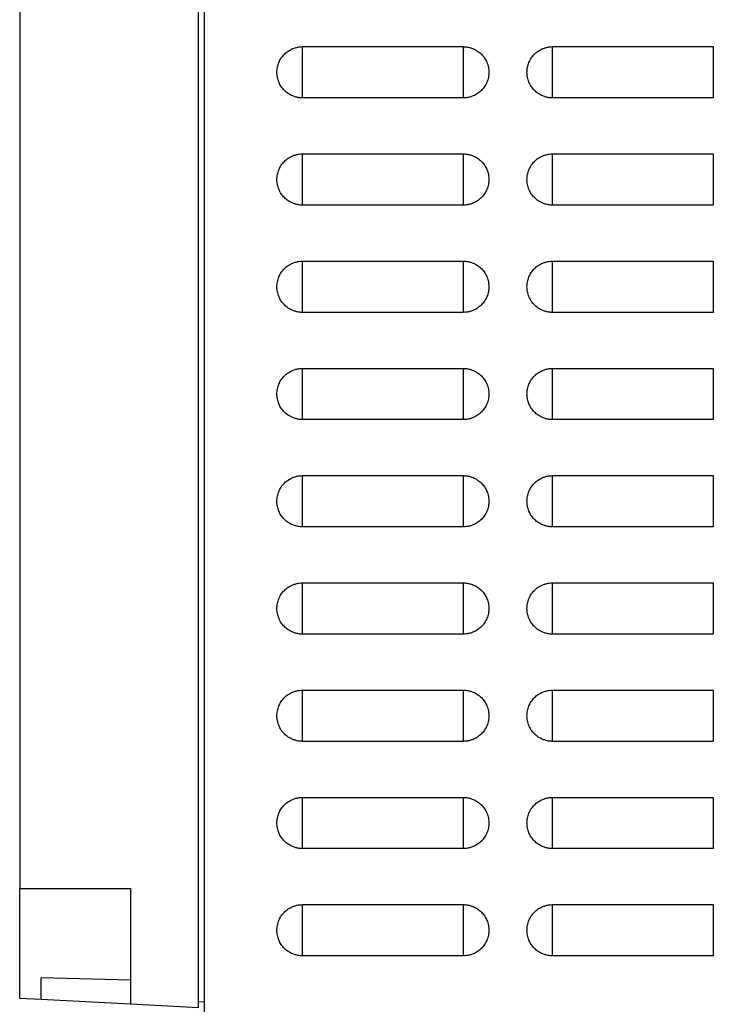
# Model space of a CAD drawing. Header units: millimetres. Extents: x 188.8 to 211.3, y 176 to 224.
# Tile 5 of 10: x 188.8 to 194.6, y 207.6 to 215.8. Entities that reach past the tile are written whole.
import ezdxf

# ---------------------------------------------------------------- set-up
doc = ezdxf.new("R2010")
doc.units = ezdxf.units.MM

msp = doc.modelspace()

# ---------------------------------------------------------------- linework, layer by layer
at = {"color": 7, "linetype": 'Continuous', "lineweight": 25}
for p, q in [((188.7601, 221.3988), (188.7601, 208.5488)), ((190.2601, 207.5488), (190.2601, 221.3988)), ((190.3101, 221.3988), (190.3101, 183.7955)), ((191.1351, 215.6138), (192.4851, 215.6138)), ((193.2351, 215.6138), (194.5851, 215.6138)), ((192.4851, 215.1838), (191.1351, 215.1838)), ((194.5851, 215.1838), (193.2351, 215.1838)), ((191.1351, 214.7138), (192.4851, 214.7138)), ((193.2351, 214.7138), (194.5851, 214.7138)), ((192.4851, 214.2838), (191.1351, 214.2838)), ((194.5851, 214.2838), (193.2351, 214.2838)), ((191.1351, 213.8138), (192.4851, 213.8138)), ((193.2351, 213.8138), (194.5851, 213.8138)), ((192.4851, 213.3838), (191.1351, 213.3838)), ((194.5851, 213.3838), (193.2351, 213.3838)), ((191.1351, 212.9138), (192.4851, 212.9138)), ((193.2351, 212.9138), (194.5851, 212.9138)), ((192.4851, 212.4838), (191.1351, 212.4838)), ((194.5851, 212.4838), (193.2351, 212.4838)), ((191.1351, 212.0138), (192.4851, 212.0138)), ((193.2351, 212.0138), (194.5851, 212.0138)), ((192.4851, 211.5838), (191.1351, 211.5838)), ((194.5851, 211.5838), (193.2351, 211.5838)), ((191.1351, 211.1138), (192.4851, 211.1138)), ((193.2351, 211.1138), (194.5851, 211.1138)), ((188.7601, 210.8158), (188.7596, 210.8157)), ((192.4851, 210.6838), (191.1351, 210.6838)), ((194.5851, 210.6838), (193.2351, 210.6838)), ((191.1351, 210.2138), (192.4851, 210.2138)), ((193.2351, 210.2138), (194.5851, 210.2138)), ((192.4851, 209.7838), (191.1351, 209.7838)), ((194.5851, 209.7838), (193.2351, 209.7838)), ((191.1351, 209.3138), (192.4851, 209.3138)), ((193.2351, 209.3138), (194.5851, 209.3138)), ((192.4851, 208.8838), (191.1351, 208.8838)), ((194.5851, 208.8838), (193.2351, 208.8838)), ((188.7601, 208.5488), (189.6901, 208.5488)), ((189.6901, 208.5488), (189.6901, 207.5786)), ((191.1351, 208.4138), (192.4851, 208.4138)), ((193.2351, 208.4138), (194.5851, 208.4138)), ((192.4851, 207.9838), (191.1351, 207.9838)), ((194.5851, 207.9838), (193.2351, 207.9838)), ((189.6901, 207.7788), (188.9401, 207.7984)), ((188.9401, 207.6179), (188.9401, 207.7984)), ((188.9401, 207.6179), (188.7601, 207.6274)), ((189.6901, 207.5786), (188.9401, 207.6179)), ((190.2601, 207.5488), (189.6901, 207.5786)), ((190.2601, 207.5988), (190.3101, 207.5996))]:
    msp.add_line(p, q, dxfattribs=at)
at = {"color": 8, "linetype": 'Continuous', "lineweight": 25}
for p, q in [((191.1351, 215.1838), (191.1351, 215.6138)), ((192.4851, 215.6138), (192.4851, 215.1838)), ((193.2351, 215.1838), (193.2351, 215.6138)), ((194.5851, 215.6138), (194.5851, 215.1838)), ((191.1351, 214.2838), (191.1351, 214.7138)), ((192.4851, 214.7138), (192.4851, 214.2838)), ((193.2351, 214.2838), (193.2351, 214.7138)), ((194.5851, 214.7138), (194.5851, 214.2838)), ((191.1351, 213.3838), (191.1351, 213.8138)), ((192.4851, 213.8138), (192.4851, 213.3838)), ((193.2351, 213.3838), (193.2351, 213.8138)), ((194.5851, 213.8138), (194.5851, 213.3838)), ((191.1351, 212.4838), (191.1351, 212.9138)), ((192.4851, 212.9138), (192.4851, 212.4838)), ((193.2351, 212.4838), (193.2351, 212.9138)), ((194.5851, 212.9138), (194.5851, 212.4838)), ((191.1351, 211.5838), (191.1351, 212.0138)), ((192.4851, 212.0138), (192.4851, 211.5838)), ((193.2351, 211.5838), (193.2351, 212.0138)), ((194.5851, 212.0138), (194.5851, 211.5838)), ((191.1351, 210.6838), (191.1351, 211.1138)), ((192.4851, 211.1138), (192.4851, 210.6838)), ((193.2351, 210.6838), (193.2351, 211.1138)), ((194.5851, 211.1138), (194.5851, 210.6838)), ((191.1351, 209.7838), (191.1351, 210.2138)), ((192.4851, 210.2138), (192.4851, 209.7838)), ((193.2351, 209.7838), (193.2351, 210.2138)), ((194.5851, 210.2138), (194.5851, 209.7838)), ((191.1351, 208.8838), (191.1351, 209.3138)), ((192.4851, 209.3138), (192.4851, 208.8838)), ((193.2351, 208.8838), (193.2351, 209.3138)), ((194.5851, 209.3138), (194.5851, 208.8838)), ((191.1351, 207.9838), (191.1351, 208.4138)), ((192.4851, 208.4138), (192.4851, 207.9838)), ((193.2351, 207.9838), (193.2351, 208.4138)), ((194.5851, 208.4138), (194.5851, 207.9838))]:
    msp.add_line(p, q, dxfattribs=at)
at = {"color": 7, "linetype": 'Continuous', "lineweight": 25}
for points, knots in [([(191.1351, 215.1838), (191.1305, 215.1839), (191.1211, 215.1841), (191.1072, 215.1855), (191.0934, 215.1878), (191.0798, 215.1911), (191.0662, 215.1952), (191.0441, 215.2036), (191.0148, 215.219), (190.9821, 215.2457), (190.9553, 215.2785), (190.9355, 215.316), (190.9229, 215.3566), (190.9188, 215.3987), (190.9229, 215.4409), (190.9355, 215.4814), (190.9553, 215.5191), (190.9821, 215.5518), (191.0148, 215.5785), (191.0483, 215.5961), (191.0795, 215.6068), (191.1072, 215.6126), (191.1258, 215.6134), (191.1351, 215.6138)], [0, 0, 0, 0, 0.020783, 0.0414809, 0.0621836, 0.0829812, 0.1039622, 0.1252132, 0.188104, 0.2500821, 0.3120308, 0.3750202, 0.4379565, 0.5000321, 0.5620302, 0.6250441, 0.687956, 0.7499822, 0.8118829, 0.874851, 0.9170293, 0.9585071, 1, 1, 1, 1]), ([(192.4851, 215.6138), (192.4898, 215.6137), (192.4991, 215.6135), (192.513, 215.612), (192.5268, 215.6097), (192.5405, 215.6064), (192.5541, 215.6023), (192.5762, 215.5939), (192.6054, 215.5785), (192.6381, 215.5518), (192.665, 215.5191), (192.6847, 215.4815), (192.6973, 215.4409), (192.7015, 215.3988), (192.6973, 215.3567), (192.6848, 215.3161), (192.665, 215.2785), (192.6382, 215.2458), (192.6055, 215.219), (192.572, 215.2014), (192.5408, 215.1907), (192.5131, 215.1849), (192.4945, 215.1841), (192.4851, 215.1838)], [0, 0, 0, 0, 0.020783, 0.04148, 0.062183, 0.08298, 0.103962, 0.125213, 0.188104, 0.250082, 0.312031, 0.37502, 0.437957, 0.500032, 0.56203, 0.625044, 0.687956, 0.749982, 0.811883, 0.874852, 0.91703, 0.958508, 1, 1, 1, 1]), ([(193.2351, 215.1838), (193.2305, 215.1839), (193.2211, 215.1841), (193.2072, 215.1855), (193.1934, 215.1878), (193.1798, 215.1911), (193.1662, 215.1952), (193.1441, 215.2036), (193.1148, 215.219), (193.0821, 215.2457), (193.0553, 215.2785), (193.0355, 215.316), (193.0229, 215.3566), (193.0188, 215.3987), (193.0229, 215.4409), (193.0355, 215.4814), (193.0553, 215.5191), (193.0821, 215.5518), (193.1148, 215.5785), (193.1483, 215.5961), (193.1795, 215.6068), (193.2072, 215.6126), (193.2258, 215.6134), (193.2351, 215.6138)], [0, 0, 0, 0, 0.020783, 0.04148, 0.062183, 0.08298, 0.103961, 0.125212, 0.188104, 0.250082, 0.312031, 0.37502, 0.437957, 0.500032, 0.56203, 0.625044, 0.687956, 0.749982, 0.811883, 0.874852, 0.91703, 0.958508, 1, 1, 1, 1]), ([(191.1351, 214.2838), (191.1305, 214.2839), (191.1211, 214.2841), (191.1072, 214.2855), (191.0934, 214.2878), (191.0798, 214.2911), (191.0662, 214.2952), (191.0441, 214.3036), (191.0148, 214.319), (190.9821, 214.3457), (190.9553, 214.3785), (190.9355, 214.416), (190.9229, 214.4566), (190.9188, 214.4987), (190.9229, 214.5409), (190.9355, 214.5814), (190.9553, 214.6191), (190.9821, 214.6518), (191.0148, 214.6785), (191.0483, 214.6961), (191.0795, 214.7068), (191.1072, 214.7126), (191.1258, 214.7134), (191.1351, 214.7138)], [0, 0, 0, 0, 0.020783, 0.0414809, 0.0621836, 0.0829812, 0.1039622, 0.1252132, 0.188104, 0.2500821, 0.3120308, 0.3750202, 0.4379565, 0.5000321, 0.5620302, 0.6250441, 0.687956, 0.7499822, 0.8118829, 0.874851, 0.9170293, 0.9585071, 1, 1, 1, 1]), ([(192.4851, 214.7138), (192.4898, 214.7137), (192.4991, 214.7135), (192.513, 214.712), (192.5268, 214.7097), (192.5405, 214.7064), (192.5541, 214.7023), (192.5762, 214.6939), (192.6054, 214.6785), (192.6381, 214.6518), (192.665, 214.6191), (192.6847, 214.5815), (192.6973, 214.5409), (192.7015, 214.4988), (192.6973, 214.4567), (192.6848, 214.4161), (192.665, 214.3785), (192.6382, 214.3458), (192.6055, 214.319), (192.572, 214.3014), (192.5408, 214.2907), (192.5131, 214.2849), (192.4945, 214.2841), (192.4851, 214.2838)], [0, 0, 0, 0, 0.0207827, 0.0414804, 0.062183, 0.0829804, 0.1039615, 0.1252126, 0.1881037, 0.250082, 0.3120308, 0.3750203, 0.4379565, 0.5000321, 0.5620302, 0.625044, 0.6879559, 0.7499822, 0.8118832, 0.8748517, 0.91703, 0.9585076, 1, 1, 1, 1]), ([(193.2351, 214.2838), (193.2305, 214.2839), (193.2211, 214.2841), (193.2072, 214.2855), (193.1934, 214.2878), (193.1798, 214.2911), (193.1662, 214.2952), (193.1441, 214.3036), (193.1148, 214.319), (193.0821, 214.3457), (193.0553, 214.3785), (193.0355, 214.416), (193.0229, 214.4566), (193.0188, 214.4987), (193.0229, 214.5409), (193.0355, 214.5814), (193.0553, 214.6191), (193.0821, 214.6518), (193.1148, 214.6785), (193.1483, 214.6961), (193.1795, 214.7068), (193.2072, 214.7126), (193.2258, 214.7134), (193.2351, 214.7138)], [0, 0, 0, 0, 0.020783, 0.04148, 0.062183, 0.08298, 0.103961, 0.125212, 0.188104, 0.250082, 0.312031, 0.37502, 0.437957, 0.500032, 0.56203, 0.625044, 0.687956, 0.749982, 0.811883, 0.874852, 0.91703, 0.958508, 1, 1, 1, 1]), ([(191.1351, 213.3838), (191.1305, 213.3839), (191.1211, 213.3841), (191.1072, 213.3855), (191.0934, 213.3878), (191.0798, 213.3911), (191.0662, 213.3952), (191.0441, 213.4036), (191.0148, 213.419), (190.9821, 213.4457), (190.9553, 213.4785), (190.9355, 213.516), (190.9229, 213.5566), (190.9188, 213.5987), (190.9229, 213.6409), (190.9355, 213.6814), (190.9553, 213.7191), (190.9821, 213.7518), (191.0148, 213.7785), (191.0483, 213.7961), (191.0795, 213.8068), (191.1072, 213.8126), (191.1258, 213.8134), (191.1351, 213.8138)], [0, 0, 0, 0, 0.020783, 0.041481, 0.062184, 0.082981, 0.103962, 0.125213, 0.188104, 0.250082, 0.312031, 0.37502, 0.437957, 0.500032, 0.56203, 0.625044, 0.687956, 0.749982, 0.811883, 0.874851, 0.917029, 0.958507, 1, 1, 1, 1]), ([(192.4851, 213.8138), (192.4898, 213.8137), (192.4991, 213.8135), (192.513, 213.812), (192.5268, 213.8097), (192.5405, 213.8064), (192.5541, 213.8023), (192.5762, 213.7939), (192.6054, 213.7785), (192.6381, 213.7518), (192.665, 213.7191), (192.6847, 213.6815), (192.6973, 213.6409), (192.7015, 213.5988), (192.6973, 213.5567), (192.6848, 213.5161), (192.665, 213.4785), (192.6382, 213.4458), (192.6055, 213.419), (192.572, 213.4014), (192.5408, 213.3907), (192.5131, 213.3849), (192.4945, 213.3841), (192.4851, 213.3838)], [0, 0, 0, 0, 0.020783, 0.04148, 0.062183, 0.08298, 0.103962, 0.125213, 0.188104, 0.250082, 0.312031, 0.37502, 0.437957, 0.500032, 0.56203, 0.625044, 0.687956, 0.749982, 0.811883, 0.874852, 0.91703, 0.958508, 1, 1, 1, 1]), ([(193.2351, 213.3838), (193.2305, 213.3839), (193.2211, 213.3841), (193.2072, 213.3855), (193.1934, 213.3878), (193.1798, 213.3911), (193.1662, 213.3952), (193.1441, 213.4036), (193.1148, 213.419), (193.0821, 213.4457), (193.0553, 213.4785), (193.0355, 213.516), (193.0229, 213.5566), (193.0188, 213.5987), (193.0229, 213.6409), (193.0355, 213.6814), (193.0553, 213.7191), (193.0821, 213.7518), (193.1148, 213.7785), (193.1483, 213.7961), (193.1795, 213.8068), (193.2072, 213.8126), (193.2258, 213.8134), (193.2351, 213.8138)], [0, 0, 0, 0, 0.020783, 0.04148, 0.062183, 0.08298, 0.103961, 0.125212, 0.188104, 0.250082, 0.312031, 0.37502, 0.437957, 0.500032, 0.56203, 0.625044, 0.687956, 0.749982, 0.811883, 0.874852, 0.91703, 0.958508, 1, 1, 1, 1]), ([(191.1351, 212.4838), (191.1305, 212.4839), (191.1211, 212.4841), (191.1072, 212.4855), (191.0934, 212.4878), (191.0798, 212.4911), (191.0662, 212.4952), (191.0441, 212.5036), (191.0148, 212.519), (190.9821, 212.5457), (190.9553, 212.5785), (190.9355, 212.616), (190.9229, 212.6566), (190.9188, 212.6987), (190.9229, 212.7409), (190.9355, 212.7814), (190.9553, 212.8191), (190.9821, 212.8518), (191.0148, 212.8785), (191.0483, 212.8961), (191.0795, 212.9068), (191.1072, 212.9126), (191.1258, 212.9134), (191.1351, 212.9138)], [0, 0, 0, 0, 0.020783, 0.041481, 0.062184, 0.082981, 0.103962, 0.125213, 0.188104, 0.250082, 0.312031, 0.37502, 0.437957, 0.500032, 0.56203, 0.625044, 0.687956, 0.749982, 0.811883, 0.874851, 0.917029, 0.958507, 1, 1, 1, 1]), ([(192.4851, 212.9138), (192.4898, 212.9137), (192.4991, 212.9135), (192.513, 212.912), (192.5268, 212.9097), (192.5405, 212.9064), (192.5541, 212.9023), (192.5762, 212.8939), (192.6054, 212.8785), (192.6381, 212.8518), (192.665, 212.8191), (192.6847, 212.7815), (192.6973, 212.7409), (192.7015, 212.6988), (192.6973, 212.6567), (192.6848, 212.6161), (192.665, 212.5785), (192.6382, 212.5458), (192.6055, 212.519), (192.572, 212.5014), (192.5408, 212.4907), (192.5131, 212.4849), (192.4945, 212.4841), (192.4851, 212.4838)], [0, 0, 0, 0, 0.0207827, 0.0414804, 0.062183, 0.0829804, 0.1039615, 0.1252126, 0.1881037, 0.250082, 0.3120308, 0.3750203, 0.4379565, 0.5000321, 0.5620302, 0.625044, 0.6879559, 0.7499822, 0.8118832, 0.8748517, 0.91703, 0.9585076, 1, 1, 1, 1]), ([(193.2351, 212.4838), (193.2305, 212.4839), (193.2211, 212.4841), (193.2072, 212.4855), (193.1934, 212.4878), (193.1798, 212.4911), (193.1662, 212.4952), (193.1441, 212.5036), (193.1148, 212.519), (193.0821, 212.5457), (193.0553, 212.5785), (193.0355, 212.616), (193.0229, 212.6566), (193.0188, 212.6987), (193.0229, 212.7409), (193.0355, 212.7814), (193.0553, 212.8191), (193.0821, 212.8518), (193.1148, 212.8785), (193.1483, 212.8961), (193.1795, 212.9068), (193.2072, 212.9126), (193.2258, 212.9134), (193.2351, 212.9138)], [0, 0, 0, 0, 0.020783, 0.04148, 0.062183, 0.08298, 0.103961, 0.125212, 0.188104, 0.250082, 0.312031, 0.37502, 0.437957, 0.500032, 0.56203, 0.625044, 0.687956, 0.749982, 0.811883, 0.874852, 0.91703, 0.958508, 1, 1, 1, 1]), ([(191.1351, 211.5838), (191.1305, 211.5839), (191.1211, 211.5841), (191.1072, 211.5855), (191.0934, 211.5878), (191.0798, 211.5911), (191.0662, 211.5952), (191.0441, 211.6036), (191.0148, 211.619), (190.9821, 211.6457), (190.9553, 211.6785), (190.9355, 211.716), (190.9229, 211.7566), (190.9188, 211.7987), (190.9229, 211.8409), (190.9355, 211.8814), (190.9553, 211.9191), (190.9821, 211.9518), (191.0148, 211.9785), (191.0483, 211.9961), (191.0795, 212.0068), (191.1072, 212.0126), (191.1258, 212.0134), (191.1351, 212.0138)], [0, 0, 0, 0, 0.020783, 0.0414809, 0.0621836, 0.0829812, 0.1039622, 0.1252132, 0.188104, 0.2500821, 0.3120308, 0.3750202, 0.4379565, 0.5000321, 0.5620302, 0.6250441, 0.687956, 0.7499822, 0.8118829, 0.874851, 0.9170293, 0.9585071, 1, 1, 1, 1]), ([(192.4851, 212.0138), (192.4898, 212.0137), (192.4991, 212.0135), (192.513, 212.012), (192.5268, 212.0097), (192.5405, 212.0064), (192.5541, 212.0023), (192.5762, 211.9939), (192.6054, 211.9785), (192.6381, 211.9518), (192.665, 211.9191), (192.6847, 211.8815), (192.6973, 211.8409), (192.7015, 211.7988), (192.6973, 211.7567), (192.6848, 211.7161), (192.665, 211.6785), (192.6382, 211.6458), (192.6055, 211.619), (192.572, 211.6014), (192.5408, 211.5907), (192.5131, 211.5849), (192.4945, 211.5841), (192.4851, 211.5838)], [0, 0, 0, 0, 0.020783, 0.04148, 0.062183, 0.08298, 0.103962, 0.125213, 0.188104, 0.250082, 0.312031, 0.37502, 0.437957, 0.500032, 0.56203, 0.625044, 0.687956, 0.749982, 0.811883, 0.874852, 0.91703, 0.958508, 1, 1, 1, 1]), ([(193.2351, 211.5838), (193.2305, 211.5839), (193.2211, 211.5841), (193.2072, 211.5855), (193.1934, 211.5878), (193.1798, 211.5911), (193.1662, 211.5952), (193.1441, 211.6036), (193.1148, 211.619), (193.0821, 211.6457), (193.0553, 211.6785), (193.0355, 211.716), (193.0229, 211.7566), (193.0188, 211.7987), (193.0229, 211.8409), (193.0355, 211.8814), (193.0553, 211.9191), (193.0821, 211.9518), (193.1148, 211.9785), (193.1483, 211.9961), (193.1795, 212.0068), (193.2072, 212.0126), (193.2258, 212.0134), (193.2351, 212.0138)], [0, 0, 0, 0, 0.020783, 0.04148, 0.062183, 0.08298, 0.103961, 0.125212, 0.188104, 0.250082, 0.312031, 0.37502, 0.437957, 0.500032, 0.56203, 0.625044, 0.687956, 0.749982, 0.811883, 0.874852, 0.91703, 0.958508, 1, 1, 1, 1]), ([(191.1351, 210.6838), (191.1305, 210.6839), (191.1211, 210.6841), (191.1072, 210.6855), (191.0934, 210.6878), (191.0798, 210.6911), (191.0662, 210.6952), (191.0441, 210.7036), (191.0148, 210.719), (190.9821, 210.7457), (190.9553, 210.7785), (190.9355, 210.816), (190.9229, 210.8566), (190.9188, 210.8987), (190.9229, 210.9409), (190.9355, 210.9814), (190.9553, 211.0191), (190.9821, 211.0518), (191.0148, 211.0785), (191.0483, 211.0961), (191.0795, 211.1068), (191.1072, 211.1126), (191.1258, 211.1134), (191.1351, 211.1138)], [0, 0, 0, 0, 0.020783, 0.041481, 0.062184, 0.082981, 0.103962, 0.125213, 0.188104, 0.250082, 0.312031, 0.37502, 0.437957, 0.500032, 0.56203, 0.625044, 0.687956, 0.749982, 0.811883, 0.874851, 0.917029, 0.958507, 1, 1, 1, 1]), ([(192.4851, 211.1138), (192.4898, 211.1137), (192.4991, 211.1135), (192.513, 211.112), (192.5268, 211.1097), (192.5405, 211.1064), (192.5541, 211.1023), (192.5762, 211.0939), (192.6054, 211.0785), (192.6381, 211.0518), (192.665, 211.0191), (192.6847, 210.9815), (192.6973, 210.9409), (192.7015, 210.8988), (192.6973, 210.8567), (192.6848, 210.8161), (192.665, 210.7785), (192.6382, 210.7458), (192.6055, 210.719), (192.572, 210.7014), (192.5408, 210.6907), (192.5131, 210.6849), (192.4945, 210.6841), (192.4851, 210.6838)], [0, 0, 0, 0, 0.020783, 0.04148, 0.062183, 0.08298, 0.103962, 0.125213, 0.188104, 0.250082, 0.312031, 0.37502, 0.437957, 0.500032, 0.56203, 0.625044, 0.687956, 0.749982, 0.811883, 0.874852, 0.91703, 0.958508, 1, 1, 1, 1]), ([(193.2351, 210.6838), (193.2305, 210.6839), (193.2211, 210.6841), (193.2072, 210.6855), (193.1934, 210.6878), (193.1798, 210.6911), (193.1662, 210.6952), (193.1441, 210.7036), (193.1148, 210.719), (193.0821, 210.7457), (193.0553, 210.7785), (193.0355, 210.816), (193.0229, 210.8566), (193.0188, 210.8987), (193.0229, 210.9409), (193.0355, 210.9814), (193.0553, 211.0191), (193.0821, 211.0518), (193.1148, 211.0785), (193.1483, 211.0961), (193.1795, 211.1068), (193.2072, 211.1126), (193.2258, 211.1134), (193.2351, 211.1138)], [0, 0, 0, 0, 0.020783, 0.04148, 0.062183, 0.08298, 0.103961, 0.125212, 0.188104, 0.250082, 0.312031, 0.37502, 0.437957, 0.500032, 0.56203, 0.625044, 0.687956, 0.749982, 0.811883, 0.874852, 0.91703, 0.958508, 1, 1, 1, 1]), ([(191.1351, 209.7838), (191.1305, 209.7839), (191.1211, 209.7841), (191.1072, 209.7855), (191.0934, 209.7878), (191.0798, 209.7911), (191.0662, 209.7952), (191.0441, 209.8036), (191.0148, 209.819), (190.9821, 209.8457), (190.9553, 209.8785), (190.9355, 209.916), (190.9229, 209.9566), (190.9188, 209.9987), (190.9229, 210.0409), (190.9355, 210.0814), (190.9553, 210.1191), (190.9821, 210.1518), (191.0148, 210.1785), (191.0483, 210.1961), (191.0795, 210.2068), (191.1072, 210.2126), (191.1258, 210.2134), (191.1351, 210.2138)], [0, 0, 0, 0, 0.020783, 0.041481, 0.062184, 0.082981, 0.103962, 0.125213, 0.188104, 0.250082, 0.312031, 0.37502, 0.437957, 0.500032, 0.56203, 0.625044, 0.687956, 0.749982, 0.811883, 0.874851, 0.917029, 0.958507, 1, 1, 1, 1]), ([(192.4851, 210.2138), (192.4898, 210.2137), (192.4991, 210.2135), (192.513, 210.212), (192.5268, 210.2097), (192.5405, 210.2064), (192.5541, 210.2023), (192.5762, 210.1939), (192.6054, 210.1785), (192.6381, 210.1518), (192.665, 210.1191), (192.6847, 210.0815), (192.6973, 210.0409), (192.7015, 209.9988), (192.6973, 209.9567), (192.6848, 209.9161), (192.665, 209.8785), (192.6382, 209.8458), (192.6055, 209.819), (192.572, 209.8014), (192.5408, 209.7907), (192.5131, 209.7849), (192.4945, 209.7841), (192.4851, 209.7838)], [0, 0, 0, 0, 0.0207827, 0.0414804, 0.062183, 0.0829804, 0.1039615, 0.1252126, 0.1881037, 0.250082, 0.3120308, 0.3750203, 0.4379565, 0.5000321, 0.5620302, 0.625044, 0.6879559, 0.7499822, 0.8118832, 0.8748517, 0.91703, 0.9585076, 1, 1, 1, 1]), ([(193.2351, 209.7838), (193.2305, 209.7839), (193.2211, 209.7841), (193.2072, 209.7855), (193.1934, 209.7878), (193.1798, 209.7911), (193.1662, 209.7952), (193.1441, 209.8036), (193.1148, 209.819), (193.0821, 209.8457), (193.0553, 209.8785), (193.0355, 209.916), (193.0229, 209.9566), (193.0188, 209.9987), (193.0229, 210.0409), (193.0355, 210.0814), (193.0553, 210.1191), (193.0821, 210.1518), (193.1148, 210.1785), (193.1483, 210.1961), (193.1795, 210.2068), (193.2072, 210.2126), (193.2258, 210.2134), (193.2351, 210.2138)], [0, 0, 0, 0, 0.0207826, 0.0414802, 0.0621827, 0.0829801, 0.1039612, 0.1252123, 0.1881036, 0.250082, 0.3120309, 0.3750204, 0.4379565, 0.5000321, 0.5620302, 0.6250439, 0.6879559, 0.7499822, 0.8118833, 0.874852, 0.9170303, 0.9585078, 1, 1, 1, 1]), ([(191.1351, 208.8838), (191.1305, 208.8839), (191.1211, 208.8841), (191.1072, 208.8855), (191.0934, 208.8878), (191.0798, 208.8911), (191.0662, 208.8952), (191.0441, 208.9036), (191.0148, 208.919), (190.9821, 208.9457), (190.9553, 208.9785), (190.9355, 209.016), (190.9229, 209.0566), (190.9188, 209.0987), (190.9229, 209.1409), (190.9355, 209.1814), (190.9553, 209.2191), (190.9821, 209.2518), (191.0148, 209.2785), (191.0483, 209.2961), (191.0795, 209.3068), (191.1072, 209.3126), (191.1258, 209.3134), (191.1351, 209.3138)], [0, 0, 0, 0, 0.020783, 0.041481, 0.062184, 0.082981, 0.103962, 0.125213, 0.188104, 0.250082, 0.312031, 0.37502, 0.437957, 0.500032, 0.56203, 0.625044, 0.687956, 0.749982, 0.811883, 0.874851, 0.917029, 0.958507, 1, 1, 1, 1]), ([(192.4851, 209.3138), (192.4898, 209.3137), (192.4991, 209.3135), (192.513, 209.312), (192.5268, 209.3097), (192.5405, 209.3064), (192.5541, 209.3023), (192.5762, 209.2939), (192.6054, 209.2785), (192.6381, 209.2518), (192.665, 209.2191), (192.6847, 209.1815), (192.6973, 209.1409), (192.7015, 209.0988), (192.6973, 209.0567), (192.6848, 209.0161), (192.665, 208.9785), (192.6382, 208.9458), (192.6055, 208.919), (192.572, 208.9014), (192.5408, 208.8907), (192.5131, 208.8849), (192.4945, 208.8841), (192.4851, 208.8838)], [0, 0, 0, 0, 0.020783, 0.04148, 0.062183, 0.08298, 0.103962, 0.125213, 0.188104, 0.250082, 0.312031, 0.37502, 0.437957, 0.500032, 0.56203, 0.625044, 0.687956, 0.749982, 0.811883, 0.874852, 0.91703, 0.958508, 1, 1, 1, 1]), ([(193.2351, 208.8838), (193.2305, 208.8839), (193.2211, 208.8841), (193.2072, 208.8855), (193.1934, 208.8878), (193.1798, 208.8911), (193.1662, 208.8952), (193.1441, 208.9036), (193.1148, 208.919), (193.0821, 208.9457), (193.0553, 208.9785), (193.0355, 209.016), (193.0229, 209.0566), (193.0188, 209.0987), (193.0229, 209.1409), (193.0355, 209.1814), (193.0553, 209.2191), (193.0821, 209.2518), (193.1148, 209.2785), (193.1483, 209.2961), (193.1795, 209.3068), (193.2072, 209.3126), (193.2258, 209.3134), (193.2351, 209.3138)], [0, 0, 0, 0, 0.020783, 0.04148, 0.062183, 0.08298, 0.103961, 0.125212, 0.188104, 0.250082, 0.312031, 0.37502, 0.437957, 0.500032, 0.56203, 0.625044, 0.687956, 0.749982, 0.811883, 0.874852, 0.91703, 0.958508, 1, 1, 1, 1]), ([(188.7601, 207.6274), (188.7601, 207.6275), (188.7601, 207.6276), (188.7601, 207.629), (188.7601, 207.6311), (188.7601, 207.6341), (188.7601, 207.6379), (188.7601, 207.646), (188.7601, 207.6618), (188.7601, 207.6911), (188.7601, 207.7292), (188.7601, 207.7925), (188.7601, 207.8926), (188.7601, 208.0158), (188.7601, 208.1242), (188.7601, 208.2079), (188.7601, 208.2937), (188.7601, 208.3701), (188.7601, 208.4366), (188.7601, 208.4926), (188.7601, 208.53), (188.7601, 208.5488)], [0, 0, 0, 0, 0.019453, 0.038872, 0.058274, 0.077679, 0.097104, 0.116567, 0.178312, 0.240094, 0.304413, 0.368769, 0.500007, 0.631244, 0.695564, 0.75992, 0.821665, 0.883447, 0.922314, 0.961117, 1, 1, 1, 1]), ([(191.1351, 207.9838), (191.1305, 207.9839), (191.1211, 207.9841), (191.1072, 207.9855), (191.0934, 207.9878), (191.0798, 207.9911), (191.0662, 207.9952), (191.0441, 208.0036), (191.0148, 208.019), (190.9821, 208.0457), (190.9553, 208.0785), (190.9355, 208.116), (190.9229, 208.1566), (190.9188, 208.1987), (190.9229, 208.2409), (190.9355, 208.2814), (190.9553, 208.3191), (190.9821, 208.3518), (191.0148, 208.3785), (191.0483, 208.3961), (191.0795, 208.4068), (191.1072, 208.4126), (191.1258, 208.4134), (191.1351, 208.4138)], [0, 0, 0, 0, 0.020783, 0.041481, 0.062184, 0.082981, 0.103962, 0.125213, 0.188104, 0.250082, 0.312031, 0.37502, 0.437957, 0.500032, 0.56203, 0.625044, 0.687956, 0.749982, 0.811883, 0.874851, 0.917029, 0.958507, 1, 1, 1, 1]), ([(192.4851, 208.4138), (192.4898, 208.4137), (192.4991, 208.4135), (192.513, 208.412), (192.5268, 208.4097), (192.5405, 208.4064), (192.5541, 208.4023), (192.5762, 208.3939), (192.6054, 208.3785), (192.6381, 208.3518), (192.665, 208.3191), (192.6847, 208.2815), (192.6973, 208.2409), (192.7015, 208.1988), (192.6973, 208.1567), (192.6848, 208.1161), (192.665, 208.0785), (192.6382, 208.0458), (192.6055, 208.019), (192.572, 208.0014), (192.5408, 207.9907), (192.5131, 207.9849), (192.4945, 207.9841), (192.4851, 207.9838)], [0, 0, 0, 0, 0.020783, 0.04148, 0.062183, 0.08298, 0.103962, 0.125213, 0.188104, 0.250082, 0.312031, 0.37502, 0.437957, 0.500032, 0.56203, 0.625044, 0.687956, 0.749982, 0.811883, 0.874852, 0.91703, 0.958508, 1, 1, 1, 1]), ([(193.2351, 207.9838), (193.2305, 207.9839), (193.2211, 207.9841), (193.2072, 207.9855), (193.1934, 207.9878), (193.1798, 207.9911), (193.1662, 207.9952), (193.1441, 208.0036), (193.1148, 208.019), (193.0821, 208.0457), (193.0553, 208.0785), (193.0355, 208.116), (193.0229, 208.1566), (193.0188, 208.1987), (193.0229, 208.2409), (193.0355, 208.2814), (193.0553, 208.3191), (193.0821, 208.3518), (193.1148, 208.3785), (193.1483, 208.3961), (193.1795, 208.4068), (193.2072, 208.4126), (193.2258, 208.4134), (193.2351, 208.4138)], [0, 0, 0, 0, 0.020783, 0.04148, 0.062183, 0.08298, 0.103961, 0.125212, 0.188104, 0.250082, 0.312031, 0.37502, 0.437957, 0.500032, 0.56203, 0.625044, 0.687956, 0.749982, 0.811883, 0.874852, 0.91703, 0.958508, 1, 1, 1, 1])]:
    msp.add_open_spline(points, degree=3, knots=knots, dxfattribs=at)

doc.saveas('drawing.dxf')
